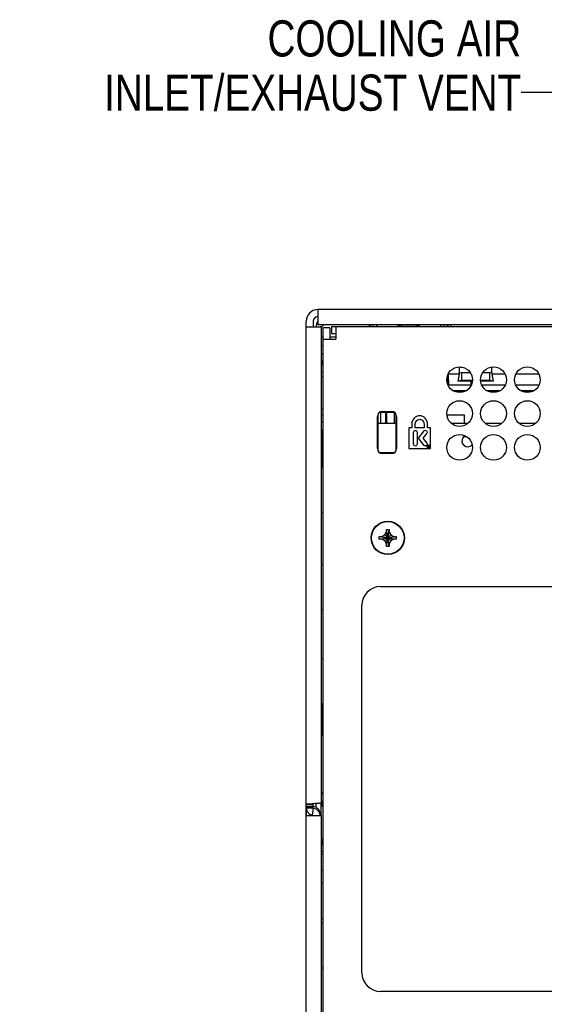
# Model space of a CAD drawing. Header units: inches. Extents: x 0 to 34, y 0 to 22.
# Tile 157 of 164: x 24.9 to 26.7, y 10.8 to 14.2. Entities that reach past the tile are written whole.
import ezdxf

# ---------------------------------------------------------------- set-up
doc = ezdxf.new("R2010")
doc.units = ezdxf.units.IN
doc.header["$LTSCALE"] = 1.87
doc.header["$MEASUREMENT"] = 0
doc.layers.get('0').update_dxf_attribs({"linetype": 'CONTINUOUS'})
for name, color, linetype in [('02___PRT_ALL_AXES', 7, 'CONTINUOUS'), ('DATUMCURVES', 7, 'CONTINUOUS'), ('DETAIL', 7, 'CONTINUOUS')]:
    doc.layers.add(name, color=color, linetype=linetype)
doc.styles.get("Standard").update_dxf_attribs({"font": 'txt', "width": 0.8})
doc.dimstyles.get("Standard").update_dxf_attribs({"dimtxt": 0.125, "dimasz": 0.18, "dimexe": 0.18, "dimexo": 0.0625, "dimgap": 0.09, "dimtad": 0, "dimtih": 1, "dimtoh": 1, "dimdec": 3, "dimzin": 4, "dimdsep": 46, "dimtxsty": 'STANDARD', "dimblk": '_FILLED', "dimblk1": '_FILLED', "dimblk2": '_FILLED', "dimcen": 0.09, "dimadec": 0, "dimazin": 0, "dimtol": 1, "dimtp": 0.01, "dimtm": 0.01, "dimtfac": 1, "dimtdec": 3, "dimtofl": 0, "dimtmove": 0, "dimatfit": 3, "dimldrblk": '_FILLED', "dimfxl": 1, "dimtolj": 1, "dimtzin": 4, "dimarcsym": 0})

# ---------------------------------------------------------------- blocks, each defined once
blk = doc.blocks.new('_FILLED')
at = {"color": 0, "linetype": 'BYBLOCK'}
blk.add_solid([(0, 0), (-1, 0.174), (-1, -0.174)], dxfattribs=at)

msp = doc.modelspace()

# ---------------------------------------------------------------- linework, layer by layer
at = {"color": 3, "linetype": 'CONTINUOUS'}
for p, q in [((25.9381, 13.199), (25.9381, 13.146)), ((30.9181, 13.199), (25.9381, 13.199)), ((25.8981, 9.7545), (25.8981, 13.159)), ((30.9181, 13.146), (25.9381, 13.146)), ((25.8981, 13.139), (25.9511, 13.139)), ((25.9511, 11.4935), (25.9511, 13.139)), ((25.9801, 13.136), (25.9801, 13.097)), ((25.9851, 13.117), (26.0001, 13.117)), ((26.1463, 12.8067), (26.2079, 12.8067)), ((26.3992, 12.8067), (26.4569, 12.8067)), ((26.5162, 12.8067), (26.5739, 12.8067)), ((26.6332, 12.8067), (26.6909, 12.8067)), ((25.9186, 11.4903), (25.9081, 11.4895)), ((25.9221, 11.4905), (25.9186, 11.4903)), ((25.9246, 11.4907), (25.9221, 11.4905)), ((25.9273, 11.4909), (25.9246, 11.4907)), ((25.9306, 11.4911), (25.9273, 11.4909)), ((25.8981, 11.4495), (25.9511, 11.4495)), ((25.921, 11.4509), (25.9199, 11.4513)), ((25.9511, 9.775), (25.9511, 11.4495))]:
    msp.add_line(p, q, dxfattribs=at)
at = {"color": 7, "linetype": 'CONTINUOUS'}
for p, q in [((25.9221, 13.159), (25.9221, 13.139)), ((25.9481, 13.139), (25.9481, 13.1417)), ((25.9851, 13.141), (25.9851, 13.117)), ((25.9851, 13.141), (30.8711, 13.141)), ((26.0001, 13.141), (26.0001, 13.097)), ((26.1191, 13.146), (26.1191, 13.141)), ((26.1296, 13.141), (26.1296, 13.146)), ((26.1416, 13.141), (26.1416, 13.146)), ((26.1427, 13.141), (26.1419, 13.146)), ((26.3628, 13.146), (26.362, 13.141)), ((26.3631, 13.141), (26.3631, 13.146)), ((26.3735, 13.146), (26.3735, 13.141)), ((26.3856, 13.141), (26.3856, 13.146)), ((26.3981, 13.1445), (26.3981, 13.141)), ((25.9561, 9.7775), (25.9561, 13.136)), ((25.9801, 13.136), (25.9561, 13.136)), ((25.9511, 13.0747), (25.9561, 13.0747)), ((25.9518, 13.1054), (25.9561, 13.1054)), ((25.9518, 13.0754), (25.9561, 13.0754)), ((25.9561, 13.097), (26.0001, 13.097)), ((25.9801, 13.1054), (26.0001, 13.1054)), ((25.9511, 13.0472), (25.9561, 13.0472)), ((25.9561, 13.0442), (25.9511, 13.0442)), ((25.9511, 13.0227), (25.9561, 13.0227)), ((25.9561, 13.0192), (25.9511, 13.0192)), ((25.9511, 13.0091), (25.9561, 13.0093)), ((25.9527, 13.0124), (25.9527, 13.0174)), ((25.9561, 13.0124), (25.9527, 13.0124)), ((25.9511, 12.9848), (25.9561, 12.9848)), ((26.4268, 12.9763), (26.3881, 12.9763)), ((26.3881, 12.9752), (26.3896, 12.9382)), ((26.4268, 12.9763), (26.4218, 12.9516)), ((26.4268, 12.9801), (26.4349, 12.9817)), ((26.4268, 12.9763), (26.4268, 12.9801)), ((26.4277, 12.9801), (26.4277, 13.0006)), ((26.4346, 12.9981), (26.4347, 13.0006)), ((26.4349, 12.9817), (26.4349, 12.9542)), ((26.4349, 12.9817), (26.4643, 12.9817)), ((26.5089, 12.9817), (26.5312, 12.9817)), ((26.5312, 12.9817), (26.5312, 12.9542)), ((26.5393, 12.9801), (26.5312, 12.9817)), ((26.5326, 12.9988), (26.5326, 12.9981)), ((26.5385, 13.0006), (26.5385, 12.9801)), ((26.5393, 12.9801), (26.5393, 12.9763)), ((26.5393, 12.9763), (26.5444, 12.9516)), ((26.5844, 12.9763), (26.5393, 12.9763)), ((26.7014, 12.9763), (26.6228, 12.9763)), ((25.9558, 12.9668), (25.9511, 12.9668)), ((26.3856, 12.9454), (26.3856, 12.9681)), ((26.4674, 12.9382), (26.3896, 12.9382)), ((26.3898, 12.9354), (26.3898, 12.9381)), ((26.4349, 12.9542), (26.4218, 12.9516)), ((26.468, 12.9516), (26.4218, 12.9516)), ((26.4706, 12.9542), (26.4349, 12.9542)), ((26.4673, 12.9381), (26.4673, 12.9369)), ((26.4674, 12.9382), (26.468, 12.9516)), ((26.468, 12.9516), (26.4706, 12.9542)), ((26.4706, 12.9542), (26.4706, 12.9454)), ((26.5312, 12.9542), (26.5006, 12.9542)), ((26.5444, 12.9516), (26.5015, 12.9516)), ((26.585, 12.9382), (26.5052, 12.9382)), ((26.5444, 12.9516), (26.5312, 12.9542)), ((26.702, 12.9382), (26.6222, 12.9382)), ((26.4038, 12.9199), (26.4524, 12.9199)), ((26.4421, 12.9152), (26.414, 12.9152)), ((26.5208, 12.9199), (26.5694, 12.9199)), ((26.5591, 12.9152), (26.531, 12.9152)), ((26.6378, 12.9199), (26.6864, 12.9199)), ((26.6761, 12.9152), (26.648, 12.9152)), ((25.9511, 12.8548), (25.9558, 12.8548)), ((25.9511, 12.8348), (25.9561, 12.8347)), ((26.1463, 12.7107), (26.1463, 12.8378)), ((26.1529, 12.8444), (26.2013, 12.8444)), ((26.1551, 12.8444), (26.1551, 12.8073)), ((26.1734, 12.8074), (26.1734, 12.8444)), ((26.1755, 12.8444), (26.1755, 12.8067)), ((26.2031, 12.8067), (26.2031, 12.8432)), ((26.2079, 12.8378), (26.2079, 12.7107)), ((26.3845, 12.8347), (26.4446, 12.8347)), ((26.4446, 12.8067), (26.4446, 12.8347)), ((25.9511, 12.8125), (25.9561, 12.8122)), ((25.9511, 12.7781), (25.9532, 12.7781)), ((25.9556, 12.7805), (25.9532, 12.7781)), ((25.9532, 12.6522), (25.9532, 12.7781)), ((26.4528, 12.7592), (26.4416, 12.7592)), ((26.4446, 12.7613), (26.4446, 12.7592)), ((26.2013, 12.704), (26.1529, 12.704)), ((25.9561, 12.6522), (25.9511, 12.6522)), ((25.9561, 12.4967), (25.9511, 12.4967)), ((26.1693, 12.42), (26.1751, 12.43)), ((26.1751, 12.3805), (26.1841, 12.439)), ((26.1751, 12.43), (26.1751, 12.439)), ((26.1841, 12.3805), (26.1751, 12.439)), ((26.1751, 12.439), (26.1841, 12.439)), ((26.1751, 12.3895), (26.1841, 12.43)), ((26.1841, 12.3895), (26.1751, 12.43)), ((26.1841, 12.439), (26.1841, 12.43)), ((26.1841, 12.43), (26.1899, 12.42)), ((26.1503, 12.4052), (26.1503, 12.4142)), ((26.1503, 12.4142), (26.2088, 12.4052)), ((26.1503, 12.4142), (26.1593, 12.4142)), ((26.1503, 12.4052), (26.2088, 12.4142)), ((26.1593, 12.4052), (26.1503, 12.4052)), ((26.1593, 12.4142), (26.1693, 12.42)), ((26.1593, 12.4142), (26.1998, 12.4052)), ((26.1593, 12.4052), (26.1998, 12.4142)), ((26.1693, 12.3995), (26.1593, 12.4052)), ((26.1693, 12.3995), (26.1899, 12.42)), ((26.1693, 12.42), (26.1899, 12.3995)), ((26.1751, 12.3895), (26.1693, 12.3995)), ((26.1899, 12.3995), (26.1841, 12.3895)), ((26.1899, 12.42), (26.1998, 12.4142)), ((26.1998, 12.4052), (26.1899, 12.3995)), ((26.1998, 12.4142), (26.2088, 12.4142)), ((26.2088, 12.4052), (26.1998, 12.4052)), ((26.2088, 12.4142), (26.2088, 12.4052)), ((26.1751, 12.3805), (26.1751, 12.3895)), ((26.1841, 12.3805), (26.1751, 12.3805)), ((26.1841, 12.3895), (26.1841, 12.3805)), ((25.9561, 12.3162), (25.9511, 12.3162)), ((25.9561, 12.1607), (25.9511, 12.1607)), ((25.9561, 11.9912), (25.9511, 11.9912)), ((25.9561, 11.8357), (25.9511, 11.8357)), ((25.9532, 11.7319), (25.9532, 11.8357)), ((25.9532, 11.7319), (25.9511, 11.732)), ((25.9556, 11.7295), (25.9532, 11.7319)), ((25.9511, 11.5241), (25.9561, 11.5243)), ((25.8981, 11.4879), (25.9221, 11.4879)), ((25.8981, 11.4813), (25.9221, 11.4813)), ((25.8981, 11.4765), (25.9221, 11.4765)), ((25.9199, 11.4513), (25.923, 11.4748)), ((25.9221, 11.4765), (25.9221, 11.4907)), ((25.9221, 11.4762), (25.9221, 11.4765)), ((25.9317, 11.4912), (25.9317, 11.4784)), ((25.9485, 11.4927), (25.9485, 11.4488)), ((25.9486, 11.4818), (25.9491, 11.4823)), ((25.9558, 11.4818), (25.9486, 11.4818)), ((25.951, 11.4998), (25.9561, 11.4998)), ((25.9521, 11.4935), (25.9521, 11.4823)), ((25.9511, 11.3698), (25.9558, 11.3698)), ((25.9511, 11.3498), (25.9561, 11.3497)), ((25.9521, 11.3692), (25.9521, 11.3498)), ((25.9511, 11.3275), (25.9561, 11.3272)), ((25.9561, 11.325), (25.9511, 11.325)), ((25.9561, 11.316), (25.9511, 11.316)), ((25.9561, 11.26), (25.9511, 11.26)), ((25.9561, 11.2165), (25.9511, 11.2165)), ((25.9561, 11.0915), (25.9511, 11.0915)), ((25.9561, 11.0777), (25.9511, 11.0777)), ((25.9561, 10.9222), (25.9511, 10.9222))]:
    msp.add_line(p, q, dxfattribs=at)
for radius in [0.0575, 0.0563]:
    msp.add_circle((26.1796, 12.4097), radius, dxfattribs=at)
at = {"color": 3, "linetype": 'CONTINUOUS'}
for centre, radius, start, end in [((25.9381, 13.159), 0.04, 90, 180), ((25.9237, 11.4764), 0.0256, 179.9715, 200.4097), ((25.9233, 11.4761), 0.0251, 224.3213, 241.8713), ((25.9231, 11.4759), 0.0248, 241.8988, 262.5617)]:
    msp.add_arc(centre, radius, start, end, dxfattribs=at)
at = {"color": 7, "linetype": 'CONTINUOUS'}
for centre, radius, start, end in [((25.9381, 13.159), 0.016, 94.9978, 180), ((26.6068, 12.9939), 0.1723, 177.7331, 178.585), ((26.3348, 12.9931), 0.1979, 1.4464, 1.6589)]:
    msp.add_arc(centre, radius, start, end, dxfattribs=at)
for centre, major_axis, ratio, start_param, end_param in [((25.9641, 13.1377), (-0.023, 0.023), 0.999695, 6.450997, 7.02916), ((25.9636, 13.1382), (0.023, -0.023), 0.999695, -3.003294, -2.748988), ((26.1221, 13.0517), (0, 0.4008), 0.017455, 1.334886, 1.346124), ((26.3821, 13.0517), (0, 0.4008), 0.017455, -1.346124, -1.334886), ((25.9619, 12.8099), (0.01, 0), 0.017455, -3.124139, -2.206639), ((25.9619, 12.7818), (0.01, 0), 0.017455, 2.199367, 3.124139), ((25.9619, 11.7282), (0.01, 0), 0.017455, -3.124139, -2.199367), ((25.9619, 11.5266), (0.01, 0), 0.017455, 8.489824, 9.407325)]:
    msp.add_ellipse(centre, major_axis=major_axis, ratio=ratio, start_param=start_param, end_param=end_param, dxfattribs=at)
for points, knots in [([(25.9594, 13.1454), (25.9585, 13.1454), (25.9567, 13.145), (25.9543, 13.1436), (25.9526, 13.1414), (25.9521, 13.1396), (25.952, 13.1387)], [0, 0, 0, 0, 0.252295, 0.503543, 0.752365, 1, 1, 1, 1]), ([(25.9228, 11.4893), (25.9227, 11.4892), (25.9224, 11.4888), (25.9221, 11.4882), (25.9221, 11.4879)], [0, 0, 0, 0, 0.293572, 1, 1, 1, 1]), ([(25.923, 11.4748), (25.9229, 11.4748), (25.9223, 11.4751), (25.9222, 11.4757), (25.9221, 11.4761)], [0, 0, 0, 0, 0.198033, 1, 1, 1, 1]), ([(25.9461, 11.4488), (25.9461, 11.4519), (25.9449, 11.4583), (25.9399, 11.4665), (25.9323, 11.4724), (25.9261, 11.4744), (25.923, 11.4748)], [0, 0, 0, 0, 0.250208, 0.498461, 0.747678, 1, 1, 1, 1])]:
    msp.add_open_spline(points, degree=3, knots=knots, dxfattribs=at)
at = {"color": 3, "linetype": 'CONTINUOUS'}
for points, knots in [([(25.9081, 11.4895), (25.9067, 11.4894), (25.9047, 11.4892), (25.9023, 11.4889), (25.9008, 11.4887), (25.8997, 11.4885), (25.8988, 11.4883), (25.8984, 11.4881), (25.8981, 11.488), (25.8981, 11.4879)], [0, 0, 0, 0, 0.413073, 0.583061, 0.725629, 0.838795, 0.92175, 0.974467, 1, 1, 1, 1]), ([(25.9511, 11.4935), (25.9511, 11.4934), (25.951, 11.4933), (25.9505, 11.4931), (25.9494, 11.4928), (25.9476, 11.4925), (25.9451, 11.4922), (25.9421, 11.492), (25.9386, 11.4917), (25.9347, 11.4914), (25.932, 11.4912), (25.9306, 11.4911)], [0, 0, 0, 0, 0.008497, 0.023806, 0.078994, 0.167332, 0.286966, 0.434319, 0.60554, 0.795892, 1, 1, 1, 1]), ([(25.9053, 11.4586), (25.9035, 11.4605), (25.9014, 11.4634), (25.9, 11.4667), (25.8997, 11.4675)], [0, 0, 0, 0, 0.749213, 1, 1, 1, 1])]:
    msp.add_open_spline(points, degree=3, knots=knots, dxfattribs=at)
at = {"layer": '02___PRT_ALL_AXES', "color": 7, "linetype": 'CONTINUOUS'}
for p, q in [((26.1613, 12.8469), (26.1929, 12.8469)), ((26.1438, 12.7191), (26.1438, 12.8294)), ((26.2104, 12.8294), (26.2104, 12.7191)), ((26.1929, 12.7016), (26.1613, 12.7016)), ((26.155, 12.2416), (28.187, 12.2416)), ((26.09, 10.9066), (26.09, 12.1766)), ((28.187, 10.8416), (26.155, 10.8416))]:
    msp.add_line(p, q, dxfattribs=at)
at = {"layer": '02___PRT_ALL_AXES', "color": 3, "linetype": 'CONTINUOUS'}
msp.add_line((25.8981, 11.4765), (25.8981, 11.4495), dxfattribs=at)
at = {"layer": '02___PRT_ALL_AXES', "color": 7, "linetype": 'CONTINUOUS'}
for centre in [(26.4281, 12.9567), (26.5451, 12.9567), (26.6621, 12.9567), (26.4281, 12.8397), (26.5451, 12.8397), (26.6621, 12.8397), (26.4281, 12.7227), (26.5451, 12.7227), (26.6621, 12.7227)]:
    msp.add_circle(centre, 0.0445, dxfattribs=at)
for centre, radius, start, end in [((26.1613, 12.8294), 0.0175, 90, 180), ((26.1929, 12.8294), 0.0175, 0, 90), ((26.1613, 12.7191), 0.0175, 180, 270), ((26.1929, 12.7191), 0.0175, 270, 360), ((26.155, 12.1766), 0.065, 90, 180), ((25.92, 11.4552), 0.0261, 0.0655, 20.8597), ((26.155, 10.9066), 0.065, 180, 270)]:
    msp.add_arc(centre, radius, start, end, dxfattribs=at)
at = {"layer": '02___PRT_ALL_AXES', "color": 3, "linetype": 'CONTINUOUS'}
msp.add_arc((26.4561, 12.7452), 0.0202, 118.7274, 318.1281, dxfattribs=at)
at = {"layer": '02___PRT_ALL_AXES', "color": 7, "linetype": 'CONTINUOUS'}
msp.add_ellipse((26.2523, 13.1431), major_axis=(0.0375, 0), ratio=0.052408, start_param=0, end_param=3.141593, dxfattribs=at)
msp.add_open_spline([(25.932, 11.4783), (25.9292, 11.4798), (25.9261, 11.4808), (25.923, 11.4812)], degree=3, dxfattribs=at)
msp.add_open_spline([(25.9444, 11.4644), (25.9433, 11.4674), (25.9399, 11.4729), (25.9348, 11.4768), (25.932, 11.4783)], degree=3, knots=[0, 0, 0, 0, 0.498954, 1, 1, 1, 1], dxfattribs=at)
at = {"layer": 'DATUMCURVES', "color": 40, "linetype": 'CONTINUOUS'}
for p, q in [((26.2628, 12.8038), (26.2628, 12.7907)), ((26.2748, 12.7907), (26.2748, 12.8038)), ((26.3052, 12.8038), (26.3052, 12.7907)), ((26.3171, 12.7907), (26.3171, 12.8038)), ((26.2521, 12.7907), (26.2521, 12.7183)), ((26.2628, 12.7907), (26.2521, 12.7907)), ((26.2692, 12.7335), (26.2692, 12.7753)), ((26.3052, 12.7907), (26.2748, 12.7907)), ((26.2811, 12.7753), (26.2811, 12.7335)), ((26.2863, 12.7545), (26.3054, 12.7794)), ((26.3147, 12.7715), (26.3011, 12.7549)), ((26.3279, 12.7907), (26.3171, 12.7907)), ((26.3279, 12.7183), (26.3279, 12.7907)), ((26.3056, 12.7297), (26.2863, 12.7545)), ((26.3011, 12.7549), (26.3148, 12.7376)), ((26.2521, 12.7183), (26.3279, 12.7183)), ((26.3193, 12.7227), (26.3193, 12.7288)), ((26.3193, 12.7288), (26.3209, 12.7288)), ((26.3202, 12.7227), (26.3193, 12.7227)), ((26.3202, 12.7279), (26.3202, 12.7261)), ((26.3208, 12.7279), (26.3202, 12.7279)), ((26.3202, 12.7261), (26.3206, 12.7261)), ((26.3202, 12.7254), (26.3202, 12.7227)), ((26.3203, 12.7254), (26.3202, 12.7254)), ((26.3218, 12.7227), (26.3203, 12.7254)), ((26.3213, 12.7255), (26.3219, 12.7246)), ((26.323, 12.7227), (26.3218, 12.7227)), ((26.3219, 12.7246), (26.323, 12.7227))]:
    msp.add_line(p, q, dxfattribs=at)
for points, knots in [([(26.3171, 12.8038), (26.3171, 12.811), (26.3127, 12.8223), (26.3008, 12.8307), (26.29, 12.8331), (26.2792, 12.8307), (26.2672, 12.8223), (26.2628, 12.811), (26.2628, 12.8038)], [0, 0, 0, 0, 0.251658, 0.374573, 0.500039, 0.625443, 0.74834, 1, 1, 1, 1]), ([(26.2748, 12.8038), (26.2748, 12.8079), (26.2772, 12.8142), (26.2839, 12.8189), (26.29, 12.8202), (26.296, 12.8189), (26.3027, 12.8142), (26.3052, 12.8079), (26.3052, 12.8038)], [0, 0, 0, 0, 0.251671, 0.374546, 0.499894, 0.625345, 0.748296, 1, 1, 1, 1]), ([(26.2692, 12.7753), (26.2692, 12.7769), (26.2704, 12.7802), (26.2751, 12.7823), (26.2799, 12.7802), (26.2811, 12.7769), (26.2811, 12.7753)], [0, 0, 0, 0, 0.25454, 0.498326, 0.745258, 1, 1, 1, 1]), ([(26.3054, 12.7794), (26.3064, 12.7806), (26.3094, 12.7824), (26.3143, 12.7808), (26.3166, 12.7761), (26.3156, 12.7727), (26.3147, 12.7715)], [0, 0, 0, 0, 0.246896, 0.489943, 0.744514, 1, 1, 1, 1]), ([(26.2811, 12.7335), (26.2811, 12.7319), (26.2799, 12.7286), (26.2751, 12.7265), (26.2704, 12.7286), (26.2692, 12.7319), (26.2692, 12.7335)], [0, 0, 0, 0, 0.253934, 0.501682, 0.74627, 1, 1, 1, 1]), ([(26.3207, 12.7202), (26.3194, 12.7202), (26.3169, 12.7215), (26.3153, 12.7257), (26.3169, 12.73), (26.3196, 12.7312), (26.3209, 12.7312)], [0, 0, 0, 0, 0.240947, 0.496067, 0.748034, 1, 1, 1, 1]), ([(26.3209, 12.7301), (26.3199, 12.7301), (26.3178, 12.7291), (26.3166, 12.7258), (26.3178, 12.7224), (26.3199, 12.7214), (26.3209, 12.7214)], [0, 0, 0, 0, 0.250147, 0.500294, 0.750147, 1, 1, 1, 1]), ([(26.3209, 12.7312), (26.3222, 12.7312), (26.3249, 12.7301), (26.3265, 12.7258), (26.3248, 12.7214), (26.3221, 12.7202), (26.3207, 12.7202), (26.3207, 12.7202)], [0, 0, 0, 0, 0.251988, 0.503977, 0.745026, 0.986075, 1, 1, 1, 1]), ([(26.3209, 12.7214), (26.3219, 12.7213), (26.324, 12.7224), (26.3252, 12.7256), (26.324, 12.7291), (26.3219, 12.7301), (26.3209, 12.7301)], [0, 0, 0, 0, 0.248535, 0.49707, 0.748535, 1, 1, 1, 1]), ([(26.3209, 12.7288), (26.3217, 12.7288), (26.3236, 12.7274), (26.3221, 12.7256), (26.3213, 12.7255)], [0, 0, 0, 0, 0.510712, 1, 1, 1, 1])]:
    msp.add_open_spline(points, degree=3, knots=knots, dxfattribs=at)
for points in [[(26.3148, 12.7376), (26.3166, 12.7353), (26.3162, 12.7307), (26.314, 12.7287)], [(26.314, 12.7287), (26.3118, 12.7269), (26.3073, 12.7274), (26.3056, 12.7297)], [(26.3206, 12.7261), (26.3211, 12.7261), (26.3218, 12.7266), (26.3218, 12.7271)], [(26.3218, 12.7271), (26.3218, 12.7275), (26.3212, 12.7279), (26.3208, 12.7279)]]:
    msp.add_open_spline(points, degree=3, dxfattribs=at)

# ---------------------------------------------------------------- texts
at = {"layer": 'DETAIL', "color": 2, "linetype": 'CONTINUOUS', "insert": (26.6409, 14.1992), "char_height": 0.125, "width": 1.8, "attachment_point": 3, "line_spacing_factor": 0.9}
msp.add_mtext('COOLING AIR \\PINLET/EXHAUST VENT', dxfattribs=at)

# ---------------------------------------------------------------- leaders
at = {"layer": 'DETAIL', "color": 2, "linetype": 'CONTINUOUS'}
msp.add_leader([(27.654, 12.7824), (26.8209, 13.9492), (26.6409, 13.9492)], dimstyle='STANDARD', override={"dimtad": 0, "dimldrblk": 'DOT'}, dxfattribs=at)

doc.saveas('drawing.dxf')
